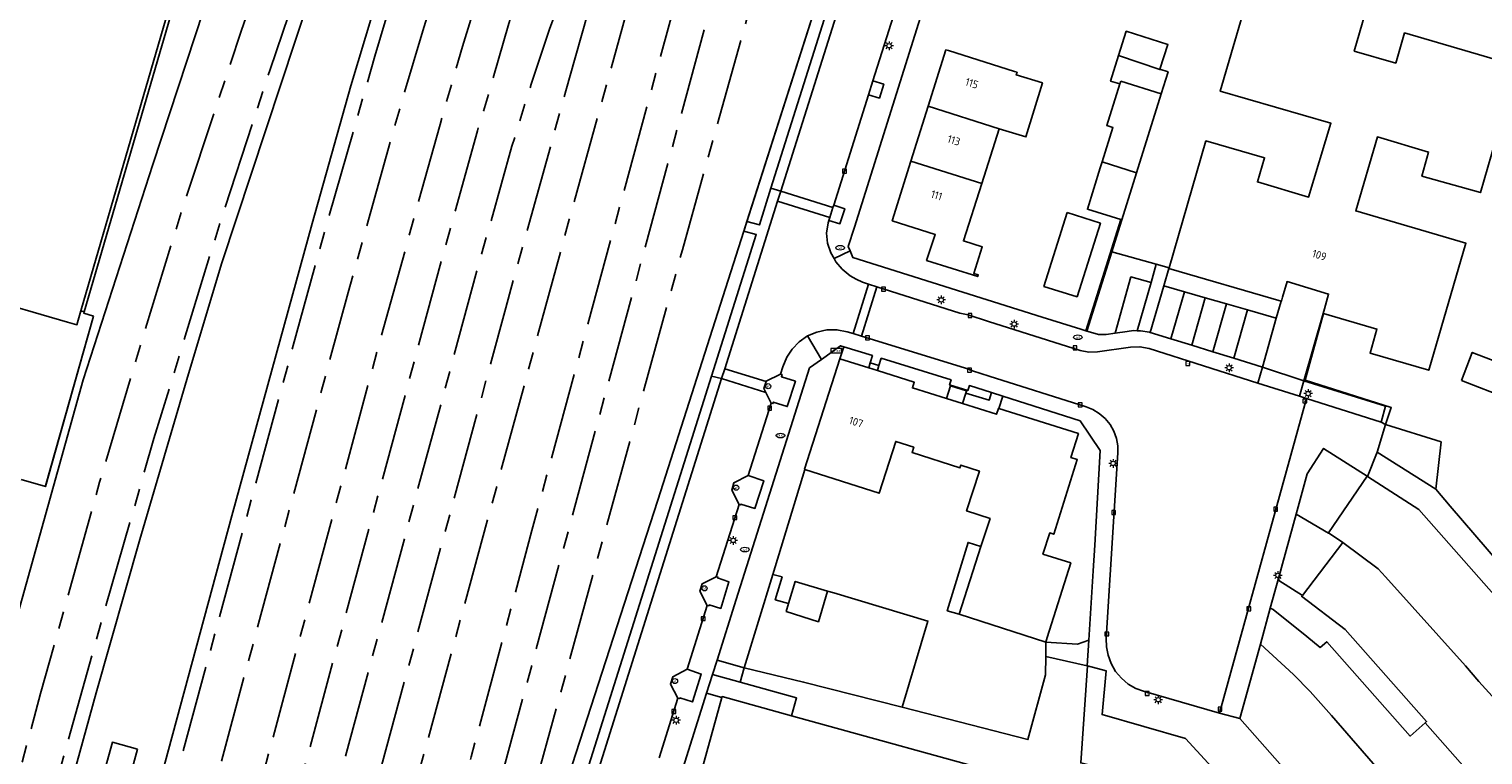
# Model space of a CAD drawing. Header units: metres. Extents: x 197147 to 199131, y 355511 to 356703.
# Tile 104 of 225: x 197482 to 197650, y 356299 to 356383. Entities that reach past the tile are written whole.
import ezdxf
from ezdxf.enums import TextEntityAlignment as Align

# ---------------------------------------------------------------- set-up
doc = ezdxf.new("R2010")
doc.units = ezdxf.units.M
doc.linetypes.add('AM-AS', pattern=[16, 10, -2, 2, -2])
for name, color, linetype in [('B-WE-AM-AS_SPOOR-G', 252, 'AM-AS'), ('B-WE-GR-BEPLANTING_CULTUUR_HEESTERS-GV', 252, 'Continuous'), ('B-WE-GR-GRAS-GV', 252, 'Continuous'), ('B-WE-GR-GROENVOORZIENING-GV', 252, 'Continuous'), ('B-WE-IE-MEUBILAIR_WEGMEUBILAIR-GV', 252, 'Continuous'), ('B-WE-IE-MEUBILAIR_WEGMEUBILAIR-S', 252, 'Continuous'), ('B-WE-IE-TERREINAFSCHEIDING_KUNSTMATIG_HEKWERK-G', 252, 'IE-TERREINAFSCHEIDING-KUNSTMATIG'), ('B-WE-IE-TERREINAFSCHEIDING_KUNSTMATIG_MUUR-GV', 252, 'IE-TERREINAFSCHEIDING-KUNSTMATIG-DICHT'), ('B-WE-KW-CONSTRUCTIELIJN-GV', 252, 'Continuous'), ('B-WE-OG-BEBOUWING-GV', 252, 'Continuous'), ('B-WE-OG-BEBOUWING_HUISNUMMER-T18', 252, 'Continuous'), ('B-WE-OG-TERREIN_ERF-GV', 252, 'Continuous'), ('B-WE-RI-HWA_KOLK-S', 253, 'Continuous'), ('B-WE-RI-VWA_AFSCHEIDER-S', 253, 'Continuous'), ('B-WE-VH-ONVERHARD-GV', 253, 'Continuous'), ('B-WE-VH-VERHARDING_ASFALT-GV', 253, 'Continuous'), ('B-WE-VH-VERHARDING_BETONSTRAATSTEEN-GV', 253, 'Continuous'), ('B-WE-VH-VERHARDING_HALFVERHARDING-GV', 253, 'Continuous'), ('B-WE-VH-VERHARDING_OPEN-GV', 253, 'Continuous'), ('B-WE-VH-VERHARDING_STRAATBAKSTEEN-GV', 253, 'Continuous'), ('B-WE-VH-VERHARDING_TEGEL-GV', 253, 'Continuous')]:
    doc.layers.add(name, color=color, linetype=linetype)
doc.styles.add('NLCS-ISO-M-T18', font='NLCS-ISO.ttf', dxfattribs={"height": 1.8})
doc.styles.add('NLCS-ISO-M200-T25', font='NLCS-ISO.ttf')
doc.linetypes.add('IE-TERREINAFSCHEIDING-KUNSTMATIG', pattern='A,4,[82,NLCS.SHX,S=0.75,R=90,X=0,Y=0],4,-2', length=10)
doc.linetypes.add('IE-TERREINAFSCHEIDING-KUNSTMATIG-DICHT', pattern='A,8,-1,[82,NLCS.SHX,S=0.75,R=90,X=0,Y=0],-1', length=10)

# ---------------------------------------------------------------- blocks, each defined once
blk = doc.blocks.new('BGT-STRAATNAAMBORD-SO')
at = {"color": 0, "linetype": 'ByBlock', "lineweight": 18}
blk.add_lwpolyline([(-3.25, -1.25), (3.25, -1.25), (3.25, 1.25), (-3.25, 1.25)], close=True, dxfattribs=at)
at = {"color": 0, "linetype": 'ByBlock', "lineweight": 18, "style": 'NLCS-ISO-M-T18'}
blk.add_text('straat', height=1.5, dxfattribs=at).set_placement((0, 0.15), align=Align.MIDDLE_CENTER)
blk = doc.blocks.new('BGT-LICHTMAST-SO')
at = {"color": 0, "linetype": 'ByBlock', "lineweight": 18}
for points in [[(-1.25, 0), (-2, 0)], [(-1.41, 1.41), (-0.88, 0.88)], [(0, 2), (0, 1.25)], [(0.88, 0.88), (1.41, 1.41)], [(2, 0), (1.25, 0)], [(-1.41, -1.41), (-0.88, -0.88)], [(0, -1.25), (0, -2)], [(0.88, -0.88), (1.41, -1.41)]]:
    blk.add_lwpolyline(points, dxfattribs=at)
blk.add_circle((0, 0), 1, dxfattribs=at)
blk = doc.blocks.new('BGT-AFSLUITPAAL-SO')
at = {"color": 0, "linetype": 'ByBlock', "lineweight": 18}
blk.add_circle((0, 0), 1.5, dxfattribs=at)
at = {"color": 0, "linetype": 'ByBlock', "lineweight": 18, "style": 'NLCS-ISO-M-T18'}
blk.add_text('af', height=1.5, dxfattribs=at).set_placement((0, 0), align=Align.MIDDLE_CENTER)
blk = doc.blocks.new('BGT-KOLK-SO')
at = {"color": 0, "linetype": 'ByBlock', "lineweight": 18}
blk.add_lwpolyline([(-0.045, -0.045), (0.045, -0.045), (0.045, 0.045), (-0.045, 0.045)], close=True, dxfattribs=at)
at = {"color": 0, "linetype": 'ByBlock', "lineweight": 18, "style": 'NLCS-ISO-M-T18'}
blk.add_text('k', height=0.06, dxfattribs=at).set_placement((0, 0), align=Align.MIDDLE_CENTER)
blk = doc.blocks.new('BGT-BENZINEPUT_OLIEPUT-SO')
at = {"color": 0, "linetype": 'ByBlock', "lineweight": 18}
blk.add_ellipse((0, 0), major_axis=(2.5, 0), ratio=0.54, dxfattribs=at)
at = {"color": 0, "linetype": 'ByBlock', "lineweight": 18, "style": 'NLCS-ISO-M-T18'}
blk.add_text('olie', height=1.5, dxfattribs=at).set_placement((0, 0.16), align=Align.MIDDLE_CENTER)
blk = doc.blocks.new('BGT-WATERLEIDINGPUT-SO')
at = {"color": 0, "linetype": 'ByBlock', "lineweight": 18}
blk.add_ellipse((0, 0), major_axis=(2.5, 0), ratio=0.54, dxfattribs=at)
at = {"color": 0, "linetype": 'ByBlock', "lineweight": 18, "style": 'NLCS-ISO-M-T18'}
blk.add_text('wl', height=1.5, dxfattribs=at).set_placement((0, 0), align=Align.MIDDLE_CENTER)

msp = doc.modelspace()

# ---------------------------------------------------------------- linework, layer by layer
at = {"layer": 'B-WE-AM-AS_SPOOR-G', "flags": 128}
for points in [[(197431.674, 356116.579), (197436.182, 356132.905), (197443.271, 356159.271), (197452.588, 356193.119), (197471.259, 356262.158), (197474.014, 356271.958), (197483.187, 356305.918), (197489.988, 356330.271), (197494.729, 356346.199), (197499.486, 356361.671), (197506.321, 356382.295), (197512.558, 356400.418), (197518.27, 356415.996), (197526.798, 356438.25), (197533.217, 356454.333), (197537.426, 356464.406), (197542.758, 356476.707), (197548.458, 356489.77), (197552.814, 356499.357), (197558.565, 356511.697), (197565.975, 356527.221), (197570.905, 356537.098), (197576.629, 356548.268), (197590.727, 356575.161), (197598.767, 356589.457), (197609.702, 356608.304), (197616.416, 356619.557), (197629.785, 356641.392), (197644.742, 356664.548), (197659.93, 356687.253), (197670.923, 356703.428)], [(197435.979, 356115.369), (197461.756, 356210.504), (197483.028, 356288.511), (197489.889, 356313.124), (197496.256, 356335.321), (197503.619, 356359.35), (197509.657, 356377.872), (197516.015, 356396.514), (197522.339, 356413.892), (197532.477, 356440.482), (197540.292, 356459.625), (197553.576, 356490.345), (197567.128, 356519.415), (197574.831, 356535.01), (197585.354, 356555.65), (197591.538, 356567.182), (197600.108, 356582.738), (197606.557, 356594.057), (197612.108, 356603.604), (197632.787, 356637.877), (197654.605, 356671.348), (197671.03, 356695.758)], [(197470.295, 356191.203), (197510.735, 356340.226), (197516.41, 356360.866), (197521.745, 356379.432), (197525.705, 356392.721), (197531.113, 356409.633), (197536.905, 356426.604), (197542.629, 356442.515), (197547.669, 356455.719), (197552.798, 356468.817), (197559.797, 356485.697), (197566.457, 356501.019), (197571.929, 356513.073), (197581.558, 356533.369), (197591.582, 356553.212), (197598.4, 356566.098), (197603.924, 356576.301), (197610.671, 356588.399), (197618.492, 356602.068), (197629.295, 356620.686)], [(197474.643, 356190.019), (197490.504, 356248.582), (197494.669, 356263.808), (197495.409, 356266.194), (197518.652, 356352.175), (197523.906, 356370.943), (197527.25, 356382.354), (197531.332, 356395.427), (197535.175, 356407.307), (197541.242, 356424.871), (197545.891, 356437.948), (197550.937, 356451.556), (197558.521, 356470.444), (197567.111, 356490.97), (197575.687, 356510.095), (197583.191, 356526.212), (197593.956, 356547.869), (197599.854, 356559.192), (197612.311, 356581.995), (197623.584, 356601.995)], [(197434.645, 356022.909), (197435.078, 356024.479), (197467.852, 356145.603), (197484.503, 356206.698), (197492.033, 356234.851), (197508.29, 356294.571), (197522.412, 356346.884), (197529.249, 356371.542), (197531.85, 356380.517), (197539.069, 356403.909), (197544.763, 356420.768), (197547.872, 356429.672), (197551.015, 356438.381), (197557.062, 356454.536), (197564.33, 356473.158), (197570.198, 356487.478), (197573.567, 356495.441), (197579.299, 356508.731), (197583.053, 356516.997), (197589.503, 356530.454), (197593.57, 356538.303), (197597.971, 356546.456), (197605.702, 356560.217)], [(197438.94, 356021.77), (197479.51, 356171.23), (197529.713, 356356.913), (197533.555, 356370.814), (197534.122, 356372.555), (197537.197, 356383.179), (197540.658, 356394.529), (197544.378, 356406.078), (197548.733, 356418.713), (197553.317, 356431.321), (197557.697, 356442.641), (197563.129, 356455.971), (197570.581, 356473.743), (197589.38, 356517.775), (197597.832, 356537.78), (197607.17, 356559.438)], [(197494.332, 356141.172), (197519.357, 356233.127), (197525.953, 356257.964), (197566.225, 356406.477), (197578.719, 356452.859), (197585.695, 356479.343), (197591.45, 356500.025)], [(197475.216, 356085.946), (197487.801, 356132.095), (197490.834, 356143.661), (197492.729, 356150.295), (197505.593, 356198.221), (197511.104, 356218.561), (197515.422, 356234.127), (197517.791, 356243.286), (197520.101, 356251.652), (197522.034, 356259.02), (197532.85, 356298.607), (197539.846, 356324.7), (197567.082, 356425.121), (197572.909, 356446.121), (197581.148, 356475.104)], [(197496.091, 356140.718), (197498.381, 356146.43), (197500.259, 356151.413), (197502.673, 356158.038), (197504.381, 356163.105), (197529.941, 356256.889), (197540.121, 356294.939), (197557.204, 356357.061), (197567.186, 356392.804), (197587.06, 356465.396)], [(197456.041, 356038.518), (197457.485, 356043.719), (197460.926, 356055.299), (197469.396, 356085.085), (197478.488, 356118.132), (197484.9, 356142.074), (197492.328, 356169.242), (197516.906, 356260.401), (197544.16, 356360.564), (197558.391, 356412.114), (197565.632, 356437.221)], [(197443.53, 356020.554), (197445.806, 356029.759), (197450.137, 356046.717), (197459.224, 356080.554), (197505.876, 356252.378), (197516.425, 356291.618), (197533.59, 356354.927), (197537.552, 356369.034), (197539.764, 356376.168), (197541.871, 356382.527), (197546.601, 356395.506), (197549.886, 356403.63)], [(197447.495, 356019.503), (197449.631, 356027.296), (197460.831, 356070.182), (197464.648, 356084.433), (197504.837, 356232.29), (197536.832, 356350.383), (197544.186, 356376.924), (197551.532, 356402.946)]]:
    msp.add_lwpolyline(points, dxfattribs=at)
at = {"layer": 'B-WE-GR-BEPLANTING_CULTUUR_HEESTERS-GV', "flags": 128}
for points in [[(197589.243, 356433.279), (197594.605, 356450.254), (197595.79, 356454.064), (197596.858, 356457.418), (197594.835, 356457.96), (197582.669, 356419.353), (197580.547, 356410.916), (197578.849, 356404.968), (197577.215, 356399.681), (197564.646, 356360.338), (197566.08, 356359.948), (197567.415, 356364.176), (197589.243, 356433.279)], [(197560.565, 356342.488), (197565.723, 356358.841), (197564.292, 356359.232), (197554.375, 356328.19), (197542.395, 356291.15)], [(197607.115, 356347.461), (197608.936, 356353.954), (197611.255, 356353.314), (197611.855, 356355.416), (197606.732, 356356.866), (197603.848, 356347.706), (197604.285, 356347.573), (197605.181, 356347.32), (197606.099, 356347.305), (197607.115, 356347.461)], [(197561.212, 356309.756), (197564.348, 356308.848), (197567.634, 356319.649), (197571.318, 356331.76), (197571.302, 356331.765), (197575.373, 356344.497), (197575.821, 356345.899), (197575.447, 356346.014), (197573.243, 356344.435), (197571.877, 356343.457), (197563.424, 356316.763), (197561.212, 356309.756)], [(197575.373, 356344.497), (197578.692, 356343.458), (197578.87, 356344.043), (197579.128, 356344.882), (197575.821, 356345.899)], [(197592.848, 356340.611), (197590.304, 356341.422), (197590.126, 356340.845), (197588.021, 356341.498), (197588.188, 356342.073), (197580.142, 356344.573), (197579.88, 356343.731), (197579.692, 356343.145), (197583.942, 356341.814), (197583.727, 356341.151), (197587.654, 356339.927), (197588.111, 356341.406), (197589.985, 356340.817), (197589.911, 356340.562), (197592.593, 356339.75), (197592.848, 356340.611)], [(197545.762, 356295.558), (197560.565, 356342.488)], [(197604.091, 356312.043), (197604.601, 356320.067), (197604.779, 356323.002), (197605.409, 356333.921), (197603.082, 356337.366), (197594.16, 356340.193), (197593.712, 356338.759), (197602.875, 356335.878), (197602.021, 356333.122), (197602.747, 356332.883), (197600.031, 356324.277), (197599.569, 356324.429), (197598.786, 356321.981), (197602.007, 356320.963), (197599.283, 356312.372), (197599.106, 356311.814), (197602.769, 356311.587), (197604.091, 356312.043)], [(197631.734, 356324.422), (197636.168, 356330.968), (197631.162, 356334.18), (197629.279, 356331.246), (197627.984, 356326.574), (197631.727, 356324.412), (197631.734, 356324.422)], [(197589.121, 356315.036), (197591.646, 356322.863), (197590.163, 356323.323), (197587.757, 356315.449), (197589.121, 356315.036)], [(197622.202, 356293.127), (197615.24, 356300.707), (197605.618, 356303.472), (197606.064, 356308.526), (197603.919, 356309.106), (197603.142, 356297.893), (197622.202, 356293.127)]]:
    msp.add_lwpolyline(points, dxfattribs=at)
at = {"layer": 'B-WE-GR-GRAS-GV', "flags": 128}
for points in [[(197478.551, 356307.891), (197488.107, 356342.099), (197496.128, 356366.907), (197507.821, 356402.488), (197520.354, 356435.856), (197528.46, 356456.649), (197544.603, 356493.848), (197558.285, 356523.164), (197567.277, 356540.911), (197566.691, 356541.12), (197565.506, 356540.453), (197555.396, 356545.182), (197554.989, 356545.372), (197545.733, 356531.592), (197552.611, 356523.544)], [(197552.611, 356523.544), (197552.793, 356523.331), (197552.711, 356523.152), (197547.537, 356511.877), (197538.082, 356491.269), (197537.161, 356489.147), (197525.429, 356462.058), (197515.217, 356437.262), (197508.995, 356420.664), (197508.277, 356418.575), (197502.609, 356401.913), (197502.921, 356401.823), (197503.303, 356401.714), (197488.201, 356349.931), (197488.156, 356349.776), (197489.266, 356349.445), (197483.756, 356329.847), (197483.735, 356329.771), (197480.959, 356330.574)], [(197564.348, 356308.848), (197561.212, 356309.756), (197560.684, 356308.084), (197563.855, 356307.212), (197564.348, 356308.848)], [(197603.142, 356297.893), (197603.919, 356309.106), (197603.904, 356309.11), (197599.116, 356310.157), (197599.09, 356308.063), (197597.051, 356300.599), (197582.571, 356304.31), (197571.18, 356307.23), (197564.348, 356308.848)], [(197563.855, 356307.212), (197570.382, 356305.416), (197569.808, 356303.33), (197622.166, 356288.88)], [(197552.409, 356270.97), (197556.35, 356285.058), (197556.144, 356285.115), (197561.754, 356305.446), (197560.004, 356305.93), (197557.307, 356297.388), (197556.455, 356294.258), (197552.838, 356282.545), (197551.656, 356278.675), (197550.347, 356274.392), (197550.62, 356273.442), (197550.935, 356272.732), (197551.349, 356272.063), (197551.854, 356271.471), (197552.409, 356270.97)]]:
    msp.add_lwpolyline(points, dxfattribs=at)
at = {"layer": 'B-WE-GR-GROENVOORZIENING-GV', "flags": 128}
for points in [[(197564.348, 356308.848), (197571.18, 356307.23), (197582.571, 356304.31), (197585.522, 356314.256), (197574.678, 356317.506), (197573.959, 356317.721), (197572.896, 356314.18), (197569.183, 356315.365), (197569.462, 356316.296), (197567.914, 356316.71), (197568.713, 356319.357), (197567.634, 356319.649), (197564.348, 356308.848)], [(197494.359, 356299.489), (197491.469, 356300.281), (197488.237, 356288.691), (197491.198, 356287.877), (197494.359, 356299.489)]]:
    msp.add_lwpolyline(points, dxfattribs=at)
at = {"layer": 'B-WE-IE-MEUBILAIR_WEGMEUBILAIR-GV', "flags": 128}
for points in [[(197578.675, 356374.944), (197579.923, 356374.581), (197580.435, 356376.169), (197579.184, 356376.558), (197578.675, 356374.944)], [(197574.666, 356362.238), (197574.573, 356361.945), (197574.212, 356360.8), (197574.11, 356360.477), (197575.366, 356360.085), (197575.926, 356361.816), (197574.666, 356362.238)], [(197568.527, 356342.749), (197566.869, 356341.929), (197566.853, 356341.88), (197566.589, 356341.078), (197566.814, 356340.635), (197567.446, 356339.394), (197567.639, 356339.338), (197567.693, 356339.519), (197569.305, 356339), (197570.241, 356341.92), (197568.628, 356342.434), (197568.704, 356342.692), (197568.527, 356342.749)], [(197564.795, 356331.038), (197563.156, 356330.206), (197562.896, 356329.35), (197563.745, 356327.705), (197563.943, 356327.66), (197563.96, 356327.747), (197565.578, 356327.243), (197566.596, 356330.437), (197564.795, 356331.038)], [(197560.07, 356316.065), (197560.265, 356316.022), (197560.295, 356316.129), (197561.623, 356315.717), (197562.574, 356318.797), (197561.258, 356319.227), (197561.298, 356319.33), (197561.108, 356319.379), (197559.487, 356318.556), (197559.221, 356317.703), (197560.07, 356316.065)], [(197557.749, 356308.701), (197556.09, 356307.846), (197555.825, 356306.975), (197556.687, 356305.364), (197556.884, 356305.318), (197556.914, 356305.391), (197558.375, 356304.931), (197559.386, 356308.153), (197557.749, 356308.701)]]:
    msp.add_lwpolyline(points, dxfattribs=at)
at = {"layer": 'B-WE-IE-TERREINAFSCHEIDING_KUNSTMATIG_HEKWERK-G', "flags": 128}
for points in [[(197526.77, 356234.902), (197532.609, 356256.17), (197542.395, 356291.15), (197554.375, 356328.19), (197577.215, 356399.681), (197578.849, 356404.968), (197580.547, 356410.916), (197584.619, 356427.107)], [(197480.959, 356330.574), (197483.735, 356329.771), (197489.266, 356349.445), (197488.156, 356349.776)], [(197571.318, 356331.76), (197567.634, 356319.649)], [(197567.634, 356319.649), (197564.348, 356308.848)]]:
    msp.add_lwpolyline(points, dxfattribs=at)
at = {"layer": 'B-WE-IE-TERREINAFSCHEIDING_KUNSTMATIG_MUUR-GV', "ltscale": 0.2, "flags": 128}
msp.add_lwpolyline([(197603.848, 356347.706), (197606.732, 356356.866), (197607.883, 356360.523), (197607.768, 356360.559), (197603.733, 356347.742), (197603.848, 356347.706)], dxfattribs=at)
at = {"layer": 'B-WE-KW-CONSTRUCTIELIJN-GV', "flags": 128}
for points in [[(197483.343, 356245.42), (197505.249, 356326.399), (197514.498, 356360.106), (197518.965, 356375.991), (197526.35, 356400.524)], [(197514.261, 356386.394), (197504.084, 356355.58), (197500.231, 356342.759), (197494.637, 356323.664), (197489.609, 356305.982), (197483.506, 356283.93)], [(197494.359, 356299.489), (197491.198, 356287.877), (197488.237, 356288.691), (197491.469, 356300.281), (197494.359, 356299.489)]]:
    msp.add_lwpolyline(points, dxfattribs=at)
at = {"layer": 'B-WE-OG-BEBOUWING-GV', "flags": 128}
for points in [[(197487.372, 356348.433), (197487.835, 356350.026), (197502.82, 356401.56), (197491.31, 356404.79), (197491.107, 356404.079), (197486.878, 356405.265), (197472.085, 356353.632), (197476.436, 356352.454), (197476.225, 356351.673), (197486.29, 356348.747), (197487.372, 356348.433)], [(197623.269, 356389.187), (197619.243, 356375.364), (197632.011, 356371.672), (197629.427, 356363.153), (197623.526, 356364.902), (197624.35, 356367.694), (197617.588, 356369.636), (197613.33, 356354.999), (197613.313, 356354.942), (197626.282, 356351.176), (197626.297, 356351.172), (197626.43, 356351.631), (197626.948, 356353.41), (197631.737, 356351.972), (197631.247, 356350.264)], [(197631.247, 356350.264), (197631.1, 356349.753), (197631.167, 356349.733), (197637.317, 356347.93), (197636.524, 356345.167), (197643.292, 356343.186), (197647.567, 356357.839), (197634.87, 356361.56), (197637.359, 356370.109), (197643.273, 356368.356), (197642.495, 356365.593), (197649.243, 356363.675), (197653.489, 356378.313), (197640.495, 356382.105), (197639.49, 356378.615), (197634.7, 356380.003), (197636.274, 356385.407)], [(197607.524, 356379.491), (197612.277, 356377.876), (197612.287, 356377.906), (197613.195, 356380.766), (197608.4, 356382.287), (197607.524, 356379.491)], [(197593.735, 356371.04), (197596.826, 356370.1), (197598.721, 356376.331), (197595.708, 356377.248), (197595.809, 356377.566), (197595.51, 356377.66), (197587.906, 356380.05), (197587.605, 356380.145), (197585.563, 356373.651)], [(197607.524, 356379.491), (197606.6, 356376.541), (197607.65, 356376.212)], [(197607.755, 356376.548), (197612.44, 356375.064), (197613.233, 356377.596), (197612.287, 356377.906)], [(197607.755, 356376.548), (197607.65, 356376.212), (197606.148, 356371.422), (197606.856, 356371.2), (197605.622, 356367.243)], [(197609.591, 356365.975), (197612.44, 356375.064)], [(197583.564, 356367.287), (197591.728, 356364.725), (197593.735, 356371.04), (197585.563, 356373.651), (197583.564, 356367.287)], [(197583.564, 356367.287), (197581.41, 356360.435), (197586.36, 356358.865), (197585.377, 356355.864), (197591.265, 356353.991), (197591.326, 356354.182), (197590.811, 356354.345), (197591.79, 356357.423), (197589.627, 356358.111), (197591.728, 356364.725)], [(197607.768, 356360.559), (197607.883, 356360.523), (197609.591, 356365.975), (197605.622, 356367.243), (197605.401, 356366.534), (197603.913, 356361.761), (197607.768, 356360.559)], [(197601.573, 356361.367), (197598.911, 356352.865), (197602.729, 356351.67), (197605.423, 356360.143), (197601.573, 356361.367)], [(197578.692, 356343.458), (197575.373, 356344.497), (197571.302, 356331.765), (197571.318, 356331.76), (197579.912, 356329.011), (197581.822, 356334.982), (197583.898, 356334.317), (197583.702, 356333.707), (197589.223, 356331.932), (197589.327, 356332.255), (197591.459, 356331.568), (197589.974, 356326.961), (197592.686, 356326.086), (197591.646, 356322.863), (197589.121, 356315.036), (197599.106, 356311.814), (197599.283, 356312.372), (197602.007, 356320.963), (197598.786, 356321.981), (197599.569, 356324.429), (197600.031, 356324.277), (197602.747, 356332.883), (197602.021, 356333.122), (197602.875, 356335.878), (197593.712, 356338.759), (197593.658, 356338.776), (197593.441, 356338.123), (197589.521, 356339.345), (197587.654, 356339.927), (197583.727, 356341.151), (197583.942, 356341.814), (197579.692, 356343.145), (197578.692, 356343.458)], [(197647.055, 356342), (197652.4, 356339.945), (197653.65, 356343.195), (197648.305, 356345.25), (197647.055, 356342)], [(197638.31, 356336.929), (197637.32, 356333.74), (197644.108, 356329.462), (197644.719, 356334.928), (197638.31, 356336.929)], [(197655.15, 356300.591), (197661.127, 356305.9), (197654.938, 356312.875), (197654.815, 356312.743), (197642.137, 356327.139), (197636.215, 356330.938), (197636.168, 356330.968), (197631.734, 356324.422), (197633.389, 356323.333)], [(197628.709, 356317.222), (197628.629, 356317.118), (197633.642, 356313.279), (197643.033, 356302.668), (197642.885, 356302.537), (197649.217, 356295.343), (197649.655, 356295.73), (197655.15, 356300.591), (197649.08, 356307.283), (197647.515, 356309.101), (197638.306, 356319.378), (197637.452, 356320.273), (197633.389, 356323.333), (197628.709, 356317.222)], [(197569.462, 356316.296), (197569.183, 356315.365), (197572.896, 356314.18), (197573.959, 356317.721), (197570.223, 356318.839), (197569.462, 356316.296)], [(197642.885, 356302.537), (197641.15, 356301.001), (197631.52, 356311.882), (197630.772, 356311.22), (197629.218, 356312.473), (197625.326, 356315.612), (197625.014, 356315.751), (197623.876, 356311.61), (197627.698, 356308.113), (197629.622, 356306.142)], [(197623.876, 356311.61), (197621.514, 356303.017), (197631.288, 356291.911), (197631.207, 356291.843), (197637.367, 356284.859), (197643.464, 356290.253), (197632.081, 356303.351), (197629.622, 356306.142)], [(197561.423, 356283.658), (197561.67, 356283.59), (197592.285, 356275.143), (197593.005, 356274.944), (197595.117, 356274.362), (197594.641, 356272.609), (197594.931, 356272.529), (197597.345, 356271.864), (197616.035, 356266.719), (197618.64, 356276.134), (197619.027, 356277.533), (197622.166, 356288.88), (197569.808, 356303.33), (197561.781, 356305.545), (197561.754, 356305.446), (197556.144, 356285.115), (197556.35, 356285.058), (197556.602, 356284.989), (197560.011, 356284.048), (197560.26, 356283.979), (197561.423, 356283.658)]]:
    msp.add_lwpolyline(points, dxfattribs=at)
at = {"layer": 'B-WE-OG-TERREIN_ERF-GV', "flags": 128}
for points in [[(197599.828, 356432.183), (197577.04, 356359.711), (197576.332, 356357.461), (197576.54, 356356.977), (197576.881, 356356.181), (197598.717, 356349.309), (197603.158, 356347.917), (197603.733, 356347.742), (197607.768, 356360.559), (197603.913, 356361.761), (197605.401, 356366.534), (197605.622, 356367.243), (197606.856, 356371.2)], [(197606.856, 356371.2), (197606.148, 356371.422), (197607.65, 356376.212), (197606.6, 356376.541), (197607.524, 356379.491), (197608.4, 356382.287), (197613.195, 356380.766), (197612.287, 356377.906), (197613.233, 356377.596), (197612.44, 356375.064), (197609.591, 356365.975), (197607.883, 356360.523), (197606.732, 356356.866), (197611.855, 356355.416), (197613.33, 356354.999), (197617.588, 356369.636), (197624.35, 356367.694), (197623.526, 356364.902), (197629.427, 356363.153), (197632.011, 356371.672), (197619.243, 356375.364), (197623.269, 356389.187)], [(197636.274, 356385.407), (197634.7, 356380.003), (197639.49, 356378.615), (197640.495, 356382.105), (197653.489, 356378.313), (197649.243, 356363.675), (197642.495, 356365.593), (197643.273, 356368.356), (197637.359, 356370.109), (197634.87, 356361.56), (197647.567, 356357.839), (197643.292, 356343.186), (197636.524, 356345.167), (197637.317, 356347.93), (197631.167, 356349.733), (197629.019, 356342.047), (197638.962, 356338.899), (197638.31, 356336.929), (197644.719, 356334.928), (197644.108, 356329.462), (197645.772, 356327.525), (197658.335, 356312.902)], [(197591.728, 356364.725), (197589.627, 356358.111), (197591.79, 356357.423), (197590.811, 356354.345), (197591.326, 356354.182), (197591.265, 356353.991), (197585.377, 356355.864), (197586.36, 356358.865), (197581.41, 356360.435), (197583.564, 356367.287), (197585.563, 356373.651), (197587.605, 356380.145), (197587.906, 356380.05), (197595.51, 356377.66), (197595.809, 356377.566), (197595.708, 356377.248), (197598.721, 356376.331), (197596.826, 356370.1), (197593.735, 356371.04), (197591.728, 356364.725)], [(197601.573, 356361.367), (197605.423, 356360.143), (197602.729, 356351.67), (197598.911, 356352.865), (197601.573, 356361.367)], [(197480.959, 356330.574), (197483.735, 356329.771), (197483.756, 356329.847), (197489.266, 356349.445), (197488.156, 356349.776), (197488.201, 356349.931), (197487.835, 356350.026), (197487.372, 356348.433), (197486.29, 356348.747), (197476.225, 356351.673)], [(197647.055, 356342), (197648.305, 356345.25), (197653.65, 356343.195), (197652.4, 356339.945), (197647.055, 356342)], [(197628.709, 356317.222), (197625.984, 356318.933), (197625.999, 356319.318), (197625.014, 356315.751), (197625.326, 356315.612), (197629.218, 356312.473), (197630.772, 356311.22), (197631.52, 356311.882), (197641.15, 356301.001), (197642.885, 356302.537), (197643.033, 356302.668), (197633.642, 356313.279), (197628.629, 356317.118), (197628.709, 356317.222)]]:
    msp.add_lwpolyline(points, dxfattribs=at)
at = {"layer": 'B-WE-VH-ONVERHARD-GV', "flags": 128}
for points in [[(197579.184, 356376.558), (197578.675, 356374.944), (197579.923, 356374.581), (197580.435, 356376.169), (197579.184, 356376.558)], [(197574.666, 356362.238), (197574.573, 356361.945), (197574.212, 356360.8), (197574.11, 356360.477), (197575.366, 356360.085), (197575.926, 356361.816), (197574.666, 356362.238)], [(197566.853, 356341.88), (197566.589, 356341.078), (197566.814, 356340.635), (197567.446, 356339.394), (197567.639, 356339.338), (197567.693, 356339.519), (197569.305, 356339), (197570.241, 356341.92), (197568.628, 356342.434), (197568.704, 356342.692), (197568.527, 356342.749), (197566.869, 356341.929), (197566.853, 356341.88)], [(197563.745, 356327.705), (197563.943, 356327.66), (197563.96, 356327.747), (197565.578, 356327.243), (197566.596, 356330.437), (197564.795, 356331.038), (197563.156, 356330.206), (197562.896, 356329.35), (197563.745, 356327.705)], [(197560.07, 356316.065), (197560.265, 356316.022), (197560.295, 356316.129), (197561.623, 356315.717), (197562.574, 356318.797), (197561.258, 356319.227), (197561.298, 356319.33), (197561.108, 356319.379), (197559.487, 356318.556), (197559.221, 356317.703), (197560.07, 356316.065)], [(197557.749, 356308.701), (197556.09, 356307.846), (197555.825, 356306.975), (197556.687, 356305.364), (197556.884, 356305.318), (197556.914, 356305.391), (197558.375, 356304.931), (197559.386, 356308.153), (197557.749, 356308.701)]]:
    msp.add_lwpolyline(points, dxfattribs=at)
at = {"layer": 'B-WE-VH-VERHARDING_ASFALT-GV', "flags": 128}
msp.add_lwpolyline([(197628.366, 356340.194), (197623.594, 356341.707), (197611.04, 356345.689), (197609.98, 356345.899), (197608.9, 356345.867), (197605.072, 356345.321), (197604.071, 356345.291), (197603.088, 356345.482), (197592.51, 356348.813), (197590.174, 356349.564), (197589.215, 356349.79), (197579.638, 356352.811), (197577.868, 356347.13), (197590.232, 356343.308), (197590.658, 356343.116), (197592.571, 356342.488), (197603.78, 356338.961), (197604.546, 356338.653), (197605.283, 356338.207), (197605.954, 356337.629), (197606.526, 356336.934), (197606.97, 356336.152), (197607.27, 356335.318), (197607.422, 356334.471), (197607.436, 356333.645), (197606.099, 356312.248), (197606.116, 356311.294), (197606.297, 356310.315), (197606.651, 356309.352), (197607.175, 356308.451), (197607.848, 356307.655), (197608.636, 356306.998), (197609.498, 356306.5), (197610.391, 356306.163), (197619.165, 356303.642), (197629.194, 356339.931), (197628.366, 356340.194)], dxfattribs=at)
at = {"layer": 'B-WE-VH-VERHARDING_BETONSTRAATSTEEN-GV', "flags": 128}
for points in [[(197590.404, 356433.072), (197568.544, 356363.849), (197574.573, 356361.945), (197574.666, 356362.238), (197578.675, 356374.944), (197579.184, 356376.558), (197584.695, 356394.022), (197585.249, 356395.778), (197587.989, 356404.468), (197588.505, 356406.096), (197593.511, 356421.95), (197594.116, 356423.854), (197596.44, 356431.165)], [(197568.182, 356362.704), (197562.083, 356343.365)], [(197568.544, 356363.849), (197568.182, 356362.704), (197574.212, 356360.8), (197574.573, 356361.945)], [(197566.853, 356341.88), (197566.869, 356341.929), (197568.527, 356342.749), (197568.804, 356343.57), (197569.241, 356344.679), (197569.866, 356345.628), (197570.674, 356346.464), (197571.65, 356347.145), (197572.708, 356347.596), (197573.884, 356347.832), (197575.033, 356347.854), (197576.223, 356347.638), (197576.912, 356347.425), (197578.684, 356353.111), (197577.969, 356353.337), (197577.25, 356353.676), (197576.574, 356354.074), (197575.639, 356354.83), (197574.91, 356355.706), (197574.694, 356356.082), (197574.314, 356356.746), (197573.953, 356357.855), (197573.841, 356359.018), (197574.023, 356360.202), (197574.11, 356360.477), (197574.212, 356360.8)], [(197576.912, 356347.425), (197577.868, 356347.13), (197579.638, 356352.811), (197578.684, 356353.111)], [(197561.722, 356342.22), (197547.551, 356297.27)], [(197566.814, 356340.635), (197566.589, 356341.078), (197566.853, 356341.88), (197562.083, 356343.365), (197561.722, 356342.22), (197566.814, 356340.635)], [(197554.525, 356298.486), (197556.687, 356305.364), (197555.825, 356306.975), (197556.09, 356307.846), (197557.749, 356308.701), (197560.07, 356316.065), (197559.221, 356317.703), (197559.487, 356318.556), (197561.108, 356319.379), (197563.745, 356327.705), (197562.896, 356329.35), (197563.156, 356330.206), (197564.795, 356331.038), (197567.446, 356339.394), (197566.814, 356340.635)]]:
    msp.add_lwpolyline(points, dxfattribs=at)
at = {"layer": 'B-WE-VH-VERHARDING_HALFVERHARDING-GV', "flags": 128}
for points in [[(197542.395, 356291.15), (197554.375, 356328.19), (197564.292, 356359.232), (197564.646, 356360.338), (197577.215, 356399.681), (197578.849, 356404.968), (197580.547, 356410.916), (197582.669, 356419.353), (197584.619, 356427.107), (197590.03, 356452.448), (197594.035, 356470.565), (197587.258, 356472.127), (197587.782, 356474.102), (197590.095, 356484.647), (197598.157, 356515.377), (197599.79, 356518.359), (197601.336, 356519.892), (197601.576, 356520.453)], [(197544.603, 356493.848), (197528.46, 356456.649), (197520.354, 356435.856), (197507.821, 356402.488), (197496.128, 356366.907), (197488.107, 356342.099), (197478.551, 356307.891)], [(197526.35, 356400.524), (197518.965, 356375.991), (197514.498, 356360.106), (197505.249, 356326.399), (197483.343, 356245.42)], [(197483.506, 356283.93), (197489.609, 356305.982), (197494.637, 356323.664), (197500.231, 356342.759), (197504.084, 356355.58), (197514.261, 356386.394)]]:
    msp.add_lwpolyline(points, dxfattribs=at)
at = {"layer": 'B-WE-VH-VERHARDING_OPEN-GV', "flags": 128}
for points in [[(197502.82, 356401.56), (197487.835, 356350.026), (197488.201, 356349.931), (197503.303, 356401.714), (197502.921, 356401.823), (197502.82, 356401.56)], [(197611.255, 356353.314), (197608.936, 356353.954), (197607.115, 356347.461), (197608.503, 356347.673), (197609.253, 356347.756), (197609.668, 356347.75)], [(197613.313, 356354.942), (197613.33, 356354.999), (197611.855, 356355.416), (197611.255, 356353.314), (197609.668, 356347.75), (197610.029, 356347.745), (197611.068, 356347.593), (197611.172, 356347.561)], [(197622.378, 356350.146), (197625.709, 356349.189), (197626.282, 356351.176), (197613.313, 356354.942), (197612.726, 356352.918)], [(197615.102, 356352.235), (197612.726, 356352.918), (197611.172, 356347.561), (197613.535, 356346.826)], [(197617.519, 356351.541), (197615.102, 356352.235), (197613.535, 356346.826), (197615.979, 356346.066)], [(197631.1, 356349.753), (197631.247, 356350.264), (197631.737, 356351.972), (197626.948, 356353.41), (197626.43, 356351.631), (197626.297, 356351.172), (197626.282, 356351.176)], [(197619.961, 356350.84), (197617.519, 356351.541), (197615.979, 356346.066), (197618.368, 356345.324)], [(197622.378, 356350.146), (197619.961, 356350.84), (197618.368, 356345.324), (197620.792, 356344.571)], [(197622.378, 356350.146), (197620.792, 356344.571), (197624.101, 356343.542), (197625.709, 356349.189)], [(197628.878, 356341.984), (197638.307, 356339.045), (197637.814, 356337.207), (197638.31, 356336.929), (197638.962, 356338.899), (197629.019, 356342.047), (197631.167, 356349.733), (197631.1, 356349.753), (197628.878, 356341.984)], [(197578.87, 356344.043), (197578.692, 356343.458), (197579.692, 356343.145), (197579.88, 356343.731), (197578.87, 356344.043)], [(197628.878, 356341.984), (197624.101, 356343.542), (197623.594, 356341.707), (197628.366, 356340.194), (197628.878, 356341.984)], [(197589.521, 356339.345), (197589.911, 356340.562), (197589.985, 356340.817), (197588.111, 356341.406), (197587.654, 356339.927), (197589.521, 356339.345)], [(197589.521, 356339.345), (197593.441, 356338.123), (197593.658, 356338.776), (197593.712, 356338.759), (197594.16, 356340.193), (197592.848, 356340.611), (197592.593, 356339.75), (197589.911, 356340.562)], [(197599.106, 356311.814), (197589.121, 356315.036), (197587.757, 356315.449), (197590.163, 356323.323), (197591.646, 356322.863), (197592.686, 356326.086), (197589.974, 356326.961), (197591.459, 356331.568), (197589.327, 356332.255), (197589.223, 356331.932), (197583.702, 356333.707), (197583.898, 356334.317), (197581.822, 356334.982), (197579.912, 356329.011), (197571.318, 356331.76), (197567.634, 356319.649), (197568.713, 356319.357), (197567.914, 356316.71), (197569.462, 356316.296), (197570.223, 356318.839), (197573.959, 356317.721), (197574.678, 356317.506), (197585.522, 356314.256), (197582.571, 356304.31), (197597.051, 356300.599), (197599.09, 356308.063), (197599.116, 356310.157)], [(197631.734, 356324.422), (197631.727, 356324.412), (197627.984, 356326.574), (197625.999, 356319.318), (197625.984, 356318.933), (197628.709, 356317.222), (197633.389, 356323.333), (197631.734, 356324.422)], [(197604.091, 356312.043), (197602.769, 356311.587), (197599.106, 356311.814), (197599.118, 356310.277), (197599.116, 356310.157), (197603.904, 356309.11), (197604.091, 356312.043)], [(197569.808, 356303.33), (197570.382, 356305.416), (197563.855, 356307.212), (197560.684, 356308.084), (197560.004, 356305.93), (197561.754, 356305.446), (197561.781, 356305.545), (197569.808, 356303.33)]]:
    msp.add_lwpolyline(points, dxfattribs=at)
at = {"layer": 'B-WE-VH-VERHARDING_STRAATBAKSTEEN-GV', "flags": 128}
msp.add_lwpolyline([(197627.984, 356326.574), (197629.279, 356331.246), (197631.162, 356334.18), (197636.168, 356330.968), (197636.215, 356330.938), (197637.32, 356333.74), (197638.31, 356336.929), (197637.814, 356337.207), (197629.194, 356339.931), (197619.165, 356303.642), (197621.514, 356303.017), (197623.876, 356311.61), (197625.014, 356315.751), (197625.999, 356319.318), (197627.984, 356326.574)], dxfattribs=at)
at = {"layer": 'B-WE-VH-VERHARDING_TEGEL-GV', "flags": 128}
for points in [[(197568.544, 356363.849), (197590.404, 356433.072), (197589.243, 356433.279), (197567.415, 356364.176)], [(197576.54, 356356.977), (197576.332, 356357.461), (197577.04, 356359.711), (197599.828, 356432.183)], [(197584.695, 356394.022), (197579.184, 356376.558), (197580.435, 356376.169), (197579.923, 356374.581), (197578.675, 356374.944), (197574.666, 356362.238), (197575.926, 356361.816), (197575.366, 356360.085), (197574.11, 356360.477), (197574.023, 356360.202), (197573.841, 356359.018), (197573.953, 356357.855), (197574.314, 356356.746), (197574.694, 356356.082)], [(197565.723, 356358.841), (197560.565, 356342.488), (197561.722, 356342.22), (197562.083, 356343.365), (197568.182, 356362.704), (197568.544, 356363.849), (197567.415, 356364.176), (197566.08, 356359.948), (197564.646, 356360.338), (197564.292, 356359.232), (197565.723, 356358.841)], [(197618.368, 356345.324), (197615.979, 356346.066), (197613.535, 356346.826), (197611.172, 356347.561), (197611.068, 356347.593), (197610.029, 356347.745), (197609.668, 356347.75), (197609.253, 356347.756), (197608.503, 356347.673), (197607.115, 356347.461), (197606.099, 356347.305), (197605.181, 356347.32), (197604.285, 356347.573), (197603.848, 356347.706), (197603.733, 356347.742), (197603.158, 356347.917), (197598.717, 356349.309), (197576.881, 356356.181), (197576.54, 356356.977), (197574.694, 356356.082), (197574.91, 356355.706), (197575.639, 356354.83), (197576.574, 356354.074), (197577.25, 356353.676), (197577.969, 356353.337), (197578.684, 356353.111), (197579.638, 356352.811), (197589.215, 356349.79), (197590.174, 356349.564), (197592.51, 356348.813), (197603.088, 356345.482), (197604.071, 356345.291), (197605.072, 356345.321), (197608.9, 356345.867), (197609.98, 356345.899), (197611.04, 356345.689), (197623.594, 356341.707), (197624.101, 356343.542), (197620.792, 356344.571), (197618.368, 356345.324)], [(197571.65, 356347.145), (197570.674, 356346.464), (197569.866, 356345.628), (197569.241, 356344.679), (197568.804, 356343.57), (197568.527, 356342.749), (197568.704, 356342.692), (197568.628, 356342.434), (197570.241, 356341.92), (197569.305, 356339), (197567.693, 356339.519), (197567.639, 356339.338), (197567.446, 356339.394), (197564.795, 356331.038), (197566.596, 356330.437), (197565.578, 356327.243), (197563.96, 356327.747), (197563.943, 356327.66), (197563.745, 356327.705), (197561.108, 356319.379), (197561.298, 356319.33), (197561.258, 356319.227), (197562.574, 356318.797), (197561.623, 356315.717), (197560.295, 356316.129), (197560.265, 356316.022), (197560.07, 356316.065), (197557.749, 356308.701), (197559.386, 356308.153), (197558.375, 356304.931), (197556.914, 356305.391), (197556.884, 356305.318), (197556.687, 356305.364), (197554.525, 356298.486)], [(197631.288, 356291.911), (197621.514, 356303.017), (197619.165, 356303.642), (197610.391, 356306.163), (197609.498, 356306.5), (197608.636, 356306.998), (197607.848, 356307.655), (197607.175, 356308.451), (197606.651, 356309.352), (197606.297, 356310.315), (197606.116, 356311.294), (197606.099, 356312.248), (197607.436, 356333.645), (197607.422, 356334.471), (197607.27, 356335.318), (197606.97, 356336.152), (197606.526, 356336.934), (197605.954, 356337.629), (197605.283, 356338.207), (197604.546, 356338.653), (197603.78, 356338.961), (197592.571, 356342.488), (197590.658, 356343.116), (197590.232, 356343.308), (197577.868, 356347.13), (197576.912, 356347.425), (197576.223, 356347.638), (197575.033, 356347.854), (197573.884, 356347.832), (197572.708, 356347.596), (197571.65, 356347.145), (197573.243, 356344.435), (197575.447, 356346.014), (197575.821, 356345.899), (197579.128, 356344.882), (197578.87, 356344.043), (197579.88, 356343.731), (197580.142, 356344.573), (197588.188, 356342.073), (197588.021, 356341.498), (197590.126, 356340.845), (197590.304, 356341.422), (197592.848, 356340.611), (197594.16, 356340.193), (197603.082, 356337.366), (197605.409, 356333.921), (197604.779, 356323.002), (197604.601, 356320.067), (197604.091, 356312.043), (197603.904, 356309.11), (197603.919, 356309.106), (197606.064, 356308.526), (197605.618, 356303.472), (197615.24, 356300.707), (197622.202, 356293.127)], [(197551.656, 356278.675), (197552.838, 356282.545), (197556.455, 356294.258), (197557.307, 356297.388), (197560.004, 356305.93), (197560.684, 356308.084), (197561.212, 356309.756), (197563.424, 356316.763), (197571.877, 356343.457), (197573.243, 356344.435)], [(197560.565, 356342.488), (197545.762, 356295.558), (197544.594, 356291.743), (197544.032, 356289.841), (197543.431, 356287.895), (197542.296, 356284.074), (197540.631, 356278.32), (197541.82, 356278.12), (197543.475, 356283.889), (197545.192, 356289.628), (197545.787, 356291.547), (197546.36, 356293.457), (197547.551, 356297.27), (197561.722, 356342.22)], [(197637.814, 356337.207), (197638.307, 356339.045), (197628.878, 356341.984), (197628.366, 356340.194), (197629.194, 356339.931), (197637.814, 356337.207)], [(197665.612, 356312.134), (197665.312, 356312.233), (197665.125, 356312.088), (197663.526, 356311.077), (197662.595, 356310.764), (197661.568, 356310.804), (197660.678, 356311.185), (197659.831, 356311.668), (197659.045, 356312.244), (197658.335, 356312.902), (197645.772, 356327.525), (197644.108, 356329.462), (197637.32, 356333.74), (197636.215, 356330.938), (197642.137, 356327.139), (197654.815, 356312.743), (197654.938, 356312.875), (197661.127, 356305.9)]]:
    msp.add_lwpolyline(points, dxfattribs=at)

# ---------------------------------------------------------------- block references
at = {"layer": 'B-WE-IE-MEUBILAIR_WEGMEUBILAIR-S'}
for name, p, xscale, yscale, zscale in [('BGT-LICHTMAST-SO', (197581.042, 356380.624), 0.25, 0.25, 0.25), ('BGT-WATERLEIDINGPUT-SO', (197575.407, 356357.313), 0.2, 0.2, 0.2), ('BGT-LICHTMAST-SO', (197587.055, 356351.308), 0.25, 0.25, 0.25), ('BGT-LICHTMAST-SO', (197595.472, 356348.515), 0.25, 0.25, 0.25), ('BGT-WATERLEIDINGPUT-SO', (197602.824, 356346.994), 0.2, 0.2, 0.2), ('BGT-STRAATNAAMBORD-SO', (197574.962, 356345.451), 0.2, 0.2, 0.2), ('BGT-LICHTMAST-SO', (197620.258, 356343.473), 0.25, 0.25, 0.25), ('BGT-AFSLUITPAAL-SO', (197567.093, 356341.349), 0.2, 0.2, 0.2), ('BGT-LICHTMAST-SO', (197629.368, 356340.503), 0.25, 0.25, 0.25), ('BGT-LICHTMAST-SO', (197606.888, 356332.451), 0.25, 0.25, 0.25), ('BGT-AFSLUITPAAL-SO', (197563.4, 356329.645), 0.2, 0.2, 0.2), ('BGT-LICHTMAST-SO', (197563.064, 356323.555), 0.25, 0.25, 0.25), ('BGT-WATERLEIDINGPUT-SO', (197564.42, 356322.503), 0.2, 0.2, 0.2), ('BGT-LICHTMAST-SO', (197625.894, 356319.524), 0.25, 0.25, 0.25), ('BGT-AFSLUITPAAL-SO', (197559.745, 356318.037), 0.2, 0.2, 0.2), ('BGT-AFSLUITPAAL-SO', (197556.347, 356307.339), 0.2, 0.2, 0.2), ('BGT-LICHTMAST-SO', (197612.083, 356305.185), 0.25, 0.25, 0.25), ('BGT-LICHTMAST-SO', (197556.487, 356302.816), 0.25, 0.25, 0.25)]:
    msp.add_blockref(name, p, dxfattribs=dict(at, xscale=xscale, yscale=yscale, zscale=zscale))
at = {"layer": 'B-WE-RI-HWA_KOLK-S', "xscale": 5, "yscale": 5, "zscale": 5}
for p in [(197575.892, 356366.151), (197580.391, 356352.539), (197590.383, 356349.5), (197578.558, 356346.933), (197602.486, 356345.78), (197615.511, 356343.97), (197590.329, 356343.209), (197567.276, 356338.821), (197603.081, 356339.213), (197629.003, 356339.646), (197606.945, 356326.768), (197625.635, 356327.161), (197563.266, 356326.184), (197622.529, 356315.681), (197559.601, 356314.535), (197606.171, 356312.767), (197610.822, 356305.905), (197556.218, 356303.84), (197619.212, 356304.085)]:
    msp.add_blockref('BGT-KOLK-SO', p, dxfattribs=at)
at = {"layer": 'B-WE-RI-VWA_AFSCHEIDER-S', "xscale": 0.2, "yscale": 0.2, "zscale": 0.2}
msp.add_blockref('BGT-BENZINEPUT_OLIEPUT-SO', (197568.525, 356335.654), dxfattribs=at)

# ---------------------------------------------------------------- texts
at = {"layer": 'B-WE-OG-BEBOUWING_HUISNUMMER-T18', "char_height": 0.9, "attachment_point": 5, "style": 'NLCS-ISO-M200-T25'}
for s, insert, rotation in [('115', (197590.585, 356376.288), 342.5), ('113', (197588.516, 356369.705), 342.6), ('111', (197586.527, 356363.374), 342.5), ('109', (197630.674, 356356.468), 343.3), ('107', (197577.245, 356337.218), 342.3)]:
    msp.add_mtext(s, dxfattribs=dict(at, insert=insert, rotation=rotation))

doc.saveas('drawing.dxf')
